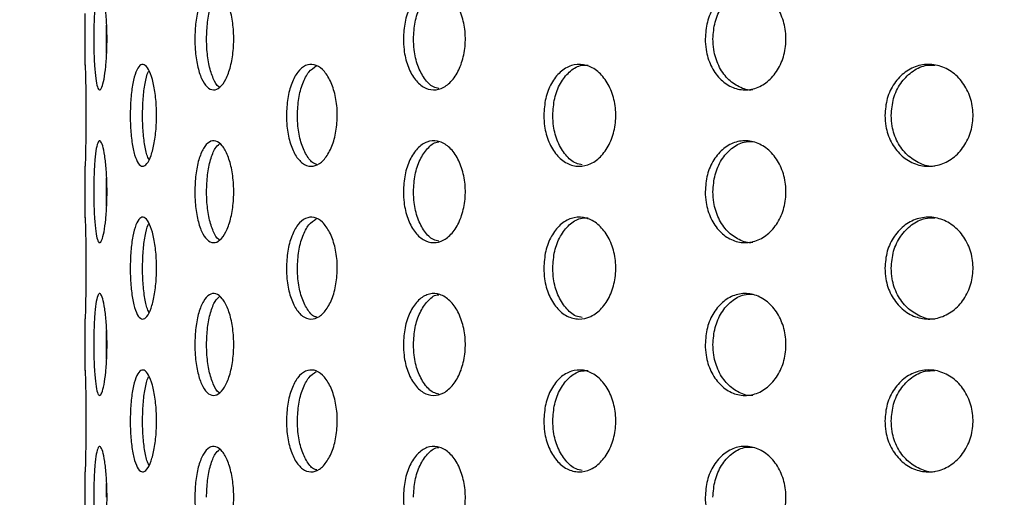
# Model space of a CAD drawing. Header units: millimetres. Extents: x 9412 to 81449, y 6786 to 18619.
# Tile 24 of 41: x 78419 to 78497, y 11910 to 11948. Entities that reach past the tile are written whole.
import ezdxf

# ---------------------------------------------------------------- set-up
doc = ezdxf.new("R2010")
doc.units = ezdxf.units.MM
doc.layers.add('Rysunek', color=7, linetype='Continuous', lineweight=25)
doc.layers.add('S_OPISY_ZB', color=3, linetype='Continuous', lineweight=25)
doc.styles.add('ISOCP', font='simplex.shx', dxfattribs={"width": 0.7})
doc.styles.add('styl3', font='arial.ttf', dxfattribs={"height": 180})
doc.dimstyles.new('ISO-100', dxfattribs={"dimtxt": 180, "dimasz": 130, "dimexe": 1.25, "dimexo": 0.625, "dimgap": 35, "dimtad": 1, "dimtoh": 1, "dimdec": 0, "dimtxsty": 'styl3', "dimcen": 5, "dimclrt": 256, "dimadec": 0, "dimazin": 0, "dimtfac": 1, "dimtdec": 0, "dimtmove": 0, "dimatfit": 3, "dimfxl": 1, "dimarcsym": 0})

# ---------------------------------------------------------------- blocks, each defined once
blk = doc.blocks.new('*D2')
at = {"layer": 'Defpoints', "color": 0}
for p in [(76210.976, 13075.81), (79931.794, 13076.435), (79931.794, 11323.657)]:
    blk.add_point(p, dxfattribs=at)
at = {"layer": 'S_OPISY_ZB', "color": 0, "linetype": 'ByBlock', "lineweight": -2, "ltscale": 200}
for p, q in [((79931.794, 13075.81), (79931.794, 11322.407)), ((76210.976, 13075.185), (76210.976, 11322.407)), ((76340.976, 11323.657), (79801.794, 11323.657))]:
    blk.add_line(p, q, dxfattribs=at)
at = {"layer": 'S_OPISY_ZB', "color": 0}
for points in [[(76340.976, 11345.323), (76340.976, 11301.99), (76210.976, 11323.657)], [(79801.794, 11301.99), (79801.794, 11345.323), (79931.794, 11323.657)]]:
    blk.add_solid(points, dxfattribs=at)
at = {"layer": 'S_OPISY_ZB', "insert": (77821.625, 11408.657), "char_height": 100, "attachment_point": 5, "style": 'ISOCP'}
blk.add_mtext('3720', dxfattribs=at)

msp = doc.modelspace()

# ---------------------------------------------------------------- linework, layer by layer
at = {"layer": 'Rysunek', "ltscale": 200}
for p, q in [((78424.301, 11944.2, -1.415), (78424.301, 11948.258, -1.415)), ((78425.964, 11946.251, -1.415), (78425.983, 11947.342, -1.415)), ((78424.301, 11932.2, -1.415), (78424.301, 11936.258, -1.415)), ((78425.964, 11934.251, -1.415), (78425.983, 11935.342, -1.415)), ((78424.301, 11920.2, -1.415), (78424.301, 11924.258, -1.415)), ((78425.964, 11922.251, -1.415), (78425.983, 11923.342, -1.415)), ((78424.301, 11908.2, -1.415), (78424.301, 11912.258, -1.415)), ((78425.964, 11910.251, -1.415), (78425.983, 11911.342, -1.415))]:
    msp.add_line(p, q, dxfattribs=at)
for points, knots in [([(78424.972, 11946.251, -1.415), (78424.976, 11946.701, -1.415), (78424.985, 11947.6, -1.415), (78425.056, 11948.797, -1.415), (78425.168, 11949.708, -1.415), (78425.318, 11950.228, -1.415), (78425.494, 11950.301, -1.415), (78425.677, 11949.917, -1.415), (78425.843, 11949.12, -1.415), (78425.965, 11947.999, -1.415), (78426.025, 11946.682, -1.415), (78426.011, 11945.316, -1.415), (78425.926, 11944.056, -1.415), (78425.785, 11943.043, -1.415), (78425.61, 11942.391, -1.415), (78425.426, 11942.175, -1.415), (78425.258, 11942.418, -1.415), (78425.121, 11943.093, -1.415), (78425.025, 11944.124, -1.415), (78424.978, 11945.239, -1.415), (78424.974, 11945.969, -1.415), (78424.972, 11946.251, -1.415)], [0, 0, 0, 0, 0.053672, 0.107344, 0.16103, 0.214727, 0.268407, 0.32207, 0.375742, 0.429435, 0.483129, 0.536801, 0.590464, 0.644143, 0.69784, 0.751528, 0.805194, 0.85886, 0.912547, 0.966244, 1, 1, 1, 1]), ([(78432.912, 11946.251, -1.415), (78432.927, 11946.701, -1.415), (78432.959, 11947.6, -1.415), (78433.205, 11948.797, -1.415), (78433.574, 11949.708, -1.415), (78434.045, 11950.228, -1.415), (78434.565, 11950.301, -1.415), (78435.079, 11949.917, -1.415), (78435.523, 11949.12, -1.415), (78435.843, 11947.999, -1.415), (78435.995, 11946.682, -1.415), (78435.96, 11945.316, -1.415), (78435.741, 11944.056, -1.415), (78435.37, 11943.043, -1.415), (78434.892, 11942.391, -1.415), (78434.369, 11942.175, -1.415), (78433.86, 11942.418, -1.415), (78433.422, 11943.093, -1.415), (78433.099, 11944.124, -1.415), (78432.934, 11945.239, -1.415), (78432.918, 11945.969, -1.415), (78432.912, 11946.251, -1.415)], [0, 0, 0, 0, 0.053672, 0.107344, 0.16103, 0.214727, 0.268407, 0.32207, 0.375742, 0.429435, 0.483129, 0.536801, 0.590464, 0.644144, 0.69784, 0.751528, 0.805194, 0.85886, 0.912547, 0.966244, 1, 1, 1, 1]), ([(78433.836, 11946.251, -1.415), (78433.851, 11946.702, -1.415), (78433.882, 11947.603, -1.415), (78434.13, 11948.788, -1.415), (78434.458, 11949.654, -1.415), (78434.733, 11949.906, -1.415), (78434.848, 11950.012, -1.415)], [0, 0, 0, 0, 0.268611, 0.537219, 0.805905, 1, 1, 1, 1]), ([(78449.294, 11946.251, -1.415), (78449.32, 11946.701, -1.415), (78449.372, 11947.6, -1.415), (78449.776, 11948.797, -1.415), (78450.377, 11949.708, -1.415), (78451.137, 11950.228, -1.415), (78451.967, 11950.301, -1.415), (78452.776, 11949.917, -1.415), (78453.469, 11949.12, -1.415), (78453.964, 11947.999, -1.415), (78454.198, 11946.682, -1.415), (78454.144, 11945.316, -1.415), (78453.807, 11944.056, -1.415), (78453.23, 11943.043, -1.415), (78452.483, 11942.391, -1.415), (78451.654, 11942.175, -1.415), (78450.841, 11942.418, -1.415), (78450.13, 11943.093, -1.415), (78449.602, 11944.124, -1.415), (78449.331, 11945.239, -1.415), (78449.305, 11945.969, -1.415), (78449.294, 11946.251, -1.415)], [0, 0, 0, 0, 0.053672, 0.107344, 0.16103, 0.214727, 0.268408, 0.32207, 0.375742, 0.429435, 0.483129, 0.536801, 0.590464, 0.644143, 0.69784, 0.751528, 0.805194, 0.85886, 0.912547, 0.966244, 1, 1, 1, 1]), ([(78450.088, 11946.251, -1.415), (78450.114, 11946.7, -1.415), (78450.165, 11947.599, -1.415), (78450.569, 11948.804, -1.415), (78451.173, 11949.681, -1.415), (78451.712, 11950.146, -1.415), (78452.028, 11950.162, -1.415), (78452.071, 11950.165, -1.415)], [0, 0, 0, 0, 0.240442, 0.48088, 0.721389, 0.961944, 1, 1, 1, 1]), ([(78473.003, 11946.251, -1.415), (78473.037, 11946.701, -1.415), (78473.106, 11947.6, -1.415), (78473.641, 11948.797, -1.415), (78474.433, 11949.708, -1.415), (78475.43, 11950.228, -1.415), (78476.512, 11950.301, -1.415), (78477.562, 11949.917, -1.415), (78478.456, 11949.12, -1.415), (78479.092, 11947.999, -1.415), (78479.394, 11946.682, -1.415), (78479.324, 11945.316, -1.415), (78478.891, 11944.056, -1.415), (78478.148, 11943.043, -1.415), (78477.182, 11942.391, -1.415), (78476.106, 11942.175, -1.415), (78475.042, 11942.418, -1.415), (78474.108, 11943.093, -1.415), (78473.411, 11944.124, -1.415), (78473.052, 11945.239, -1.415), (78473.017, 11945.969, -1.415), (78473.003, 11946.251, -1.415)], [0, 0, 0, 0, 0.053672, 0.107344, 0.16103, 0.214727, 0.268407, 0.32207, 0.375742, 0.429435, 0.483129, 0.536801, 0.590464, 0.644143, 0.69784, 0.751527, 0.805194, 0.85886, 0.912547, 0.966244, 1, 1, 1, 1]), ([(78473.612, 11946.251, -1.415), (78473.646, 11946.701, -1.415), (78473.715, 11947.6, -1.415), (78474.25, 11948.8, -1.415), (78475.042, 11949.696, -1.415), (78475.924, 11950.204, -1.415), (78476.516, 11950.201, -1.415), (78476.752, 11950.2, -1.415)], [0, 0, 0, 0, 0.214677, 0.429352, 0.644089, 0.858867, 1, 1, 1, 1]), ([(78425.985, 11945.12, -1.415), (78425.98, 11945.216, -1.415), (78425.964, 11945.571, -1.415), (78425.964, 11945.965, -1.415), (78425.964, 11946.251, -1.415)], [0, 0, 0, 0, 0.27112, 1, 1, 1, 1]), ([(78434.867, 11942.456, -1.415), (78434.843, 11942.466, -1.415), (78434.652, 11942.548, -1.415), (78434.349, 11943.12, -1.415), (78434.022, 11944.117, -1.415), (78433.859, 11945.24, -1.415), (78433.842, 11945.97, -1.415), (78433.836, 11946.251, -1.415)], [0, 0, 0, 0, 0.037549, 0.302685, 0.567928, 0.833217, 1, 1, 1, 1]), ([(78452.073, 11942.364, -1.415), (78451.93, 11942.395, -1.415), (78451.517, 11942.483, -1.415), (78450.925, 11943.107, -1.415), (78450.396, 11944.12, -1.415), (78450.125, 11945.24, -1.415), (78450.098, 11945.97, -1.415), (78450.088, 11946.251, -1.415)], [0, 0, 0, 0, 0.126899, 0.367421, 0.608039, 0.848701, 1, 1, 1, 1]), ([(78476.748, 11942.258, -1.415), (78476.737, 11942.256, -1.415), (78476.375, 11942.181, -1.415), (78475.649, 11942.451, -1.415), (78474.718, 11943.084, -1.415), (78474.02, 11944.126, -1.415), (78473.662, 11945.239, -1.415), (78473.626, 11945.969, -1.415), (78473.612, 11946.251, -1.415)], [0, 0, 0, 0, 0.006338, 0.22095, 0.435563, 0.650262, 0.864999, 1, 1, 1, 1]), ([(78427.838, 11940.251, -1.415), (78427.849, 11940.701, -1.415), (78427.869, 11941.6, -1.415), (78428.029, 11942.797, -1.415), (78428.271, 11943.708, -1.415), (78428.584, 11944.228, -1.415), (78428.936, 11944.301, -1.415), (78429.287, 11943.917, -1.415), (78429.595, 11943.12, -1.415), (78429.818, 11941.999, -1.415), (78429.925, 11940.682, -1.415), (78429.9, 11939.316, -1.415), (78429.747, 11938.056, -1.415), (78429.488, 11937.043, -1.415), (78429.159, 11936.391, -1.415), (78428.803, 11936.175, -1.415), (78428.461, 11936.418, -1.415), (78428.171, 11937.093, -1.415), (78427.96, 11938.124, -1.415), (78427.853, 11939.239, -1.415), (78427.843, 11939.969, -1.415), (78427.838, 11940.251, -1.415)], [0, 0, 0, 0, 0.053672, 0.107344, 0.16103, 0.214727, 0.268407, 0.32207, 0.375742, 0.429435, 0.483129, 0.536801, 0.590464, 0.644143, 0.69784, 0.751528, 0.805194, 0.85886, 0.912547, 0.966244, 1, 1, 1, 1]), ([(78440.105, 11940.251, -1.415), (78440.125, 11940.701, -1.415), (78440.167, 11941.6, -1.415), (78440.495, 11942.797, -1.415), (78440.984, 11943.708, -1.415), (78441.605, 11944.228, -1.415), (78442.286, 11944.301, -1.415), (78442.953, 11943.917, -1.415), (78443.527, 11943.12, -1.415), (78443.938, 11941.999, -1.415), (78444.133, 11940.682, -1.415), (78444.087, 11939.316, -1.415), (78443.808, 11938.056, -1.415), (78443.329, 11937.043, -1.415), (78442.711, 11936.391, -1.415), (78442.03, 11936.175, -1.415), (78441.363, 11936.418, -1.415), (78440.783, 11937.093, -1.415), (78440.354, 11938.124, -1.415), (78440.135, 11939.239, -1.415), (78440.113, 11939.969, -1.415), (78440.105, 11940.251, -1.415)], [0, 0, 0, 0, 0.053672, 0.107344, 0.16103, 0.214727, 0.268408, 0.32207, 0.375742, 0.429435, 0.483129, 0.536801, 0.590464, 0.644144, 0.69784, 0.751528, 0.805194, 0.85886, 0.912547, 0.966244, 1, 1, 1, 1]), ([(78460.323, 11940.251, -1.415), (78460.354, 11940.701, -1.415), (78460.414, 11941.6, -1.415), (78460.888, 11942.797, -1.415), (78461.591, 11943.708, -1.415), (78462.476, 11944.228, -1.415), (78463.441, 11944.301, -1.415), (78464.378, 11943.917, -1.415), (78465.179, 11943.12, -1.415), (78465.749, 11941.999, -1.415), (78466.019, 11940.682, -1.415), (78465.957, 11939.316, -1.415), (78465.569, 11938.056, -1.415), (78464.903, 11937.043, -1.415), (78464.039, 11936.391, -1.415), (78463.078, 11936.175, -1.415), (78462.132, 11936.418, -1.415), (78461.302, 11937.093, -1.415), (78460.685, 11938.124, -1.415), (78460.367, 11939.239, -1.415), (78460.335, 11939.969, -1.415), (78460.323, 11940.251, -1.415)], [0, 0, 0, 0, 0.053672, 0.107344, 0.16103, 0.214727, 0.268407, 0.32207, 0.375742, 0.429435, 0.483129, 0.536801, 0.590464, 0.644144, 0.69784, 0.751528, 0.805194, 0.85886, 0.912547, 0.966244, 1, 1, 1, 1]), ([(78487.117, 11940.251, -1.415), (78487.154, 11940.701, -1.415), (78487.229, 11941.6, -1.415), (78487.817, 11942.797, -1.415), (78488.685, 11943.708, -1.415), (78489.776, 11944.228, -1.415), (78490.958, 11944.301, -1.415), (78492.101, 11943.917, -1.415), (78493.075, 11943.12, -1.415), (78493.765, 11941.999, -1.415), (78494.092, 11940.682, -1.415), (78494.016, 11939.316, -1.415), (78493.547, 11938.056, -1.415), (78492.739, 11937.043, -1.415), (78491.688, 11936.391, -1.415), (78490.514, 11936.175, -1.415), (78489.352, 11936.418, -1.415), (78488.329, 11937.093, -1.415), (78487.565, 11938.124, -1.415), (78487.171, 11939.239, -1.415), (78487.132, 11939.969, -1.415), (78487.117, 11940.251, -1.415)], [0, 0, 0, 0, 0.053672, 0.107344, 0.16103, 0.214727, 0.268408, 0.32207, 0.375742, 0.429435, 0.483129, 0.536801, 0.590464, 0.644143, 0.69784, 0.751527, 0.805194, 0.85886, 0.912547, 0.966244, 1, 1, 1, 1]), ([(78424.302, 11944.2, -1.415), (78424.302, 11944.214, -1.415), (78424.3, 11944.269, -1.415), (78424.311, 11943.897, -1.415), (78424.331, 11943.125, -1.415), (78424.351, 11941.998, -1.415), (78424.363, 11940.682, -1.415), (78424.36, 11939.316, -1.415), (78424.344, 11938.054, -1.415), (78424.323, 11937.048, -1.415), (78424.304, 11936.376, -1.415), (78424.302, 11936.297, -1.415), (78424.301, 11936.258, -1.415)], [0, 0, 0, 0, 0.037008, 0.144335, 0.251679, 0.359067, 0.466455, 0.5738, 0.681127, 0.788487, 0.895881, 1, 1, 1, 1]), ([(78428.805, 11940.251, -1.415), (78428.815, 11940.703, -1.415), (78428.834, 11941.606, -1.415), (78428.998, 11942.776, -1.415), (78429.166, 11943.525, -1.415), (78429.293, 11943.719, -1.415), (78429.316, 11943.754, -1.415)], [0, 0, 0, 0, 0.310751, 0.621499, 0.932337, 1, 1, 1, 1]), ([(78440.971, 11940.251, -1.415), (78440.992, 11940.701, -1.415), (78441.033, 11941.602, -1.415), (78441.362, 11942.791, -1.415), (78441.839, 11943.714, -1.415), (78442.251, 11943.993, -1.415), (78442.451, 11944.128, -1.415)], [0, 0, 0, 0, 0.253098, 0.506192, 0.75936, 1, 1, 1, 1]), ([(78461.031, 11940.251, -1.415), (78461.061, 11940.701, -1.415), (78461.122, 11941.6, -1.415), (78461.595, 11942.8, -1.415), (78462.298, 11943.696, -1.415), (78463.081, 11944.204, -1.415), (78463.609, 11944.201, -1.415), (78463.819, 11944.2, -1.415)], [0, 0, 0, 0, 0.214678, 0.429352, 0.644089, 0.858868, 1, 1, 1, 1]), ([(78487.617, 11940.251, -1.415), (78487.655, 11940.701, -1.415), (78487.73, 11941.6, -1.415), (78488.317, 11942.8, -1.415), (78489.186, 11943.696, -1.415), (78490.15, 11944.204, -1.415), (78490.797, 11944.201, -1.415), (78491.054, 11944.2, -1.415)], [0, 0, 0, 0, 0.214677, 0.429352, 0.644089, 0.858868, 1, 1, 1, 1]), ([(78429.312, 11936.777, -1.415), (78429.256, 11936.891, -1.415), (78429.101, 11937.207, -1.415), (78428.928, 11938.135, -1.415), (78428.819, 11939.237, -1.415), (78428.809, 11939.969, -1.415), (78428.805, 11940.251, -1.415)], [0, 0, 0, 0, 0.177287, 0.490228, 0.803224, 1, 1, 1, 1]), ([(78442.495, 11936.398, -1.415), (78442.41, 11936.422, -1.415), (78442.104, 11936.508, -1.415), (78441.652, 11937.111, -1.415), (78441.22, 11938.119, -1.415), (78441.001, 11939.24, -1.415), (78440.979, 11939.97, -1.415), (78440.971, 11940.251, -1.415)], [0, 0, 0, 0, 0.095703, 0.344819, 0.594034, 0.843294, 1, 1, 1, 1]), ([(78463.349, 11936.364, -1.415), (78463.183, 11936.395, -1.415), (78462.702, 11936.483, -1.415), (78462.011, 11937.107, -1.415), (78461.391, 11938.12, -1.415), (78461.074, 11939.24, -1.415), (78461.043, 11939.97, -1.415), (78461.031, 11940.251, -1.415)], [0, 0, 0, 0, 0.126904, 0.367424, 0.608042, 0.848701, 1, 1, 1, 1]), ([(78491.05, 11936.258, -1.415), (78491.038, 11936.256, -1.415), (78490.643, 11936.181, -1.415), (78489.849, 11936.451, -1.415), (78488.83, 11937.084, -1.415), (78488.065, 11938.126, -1.415), (78487.671, 11939.239, -1.415), (78487.632, 11939.969, -1.415), (78487.617, 11940.251, -1.415)], [0, 0, 0, 0, 0.006337, 0.22095, 0.435563, 0.650261, 0.864998, 1, 1, 1, 1]), ([(78424.972, 11934.251, -1.415), (78424.976, 11934.701, -1.415), (78424.985, 11935.6, -1.415), (78425.056, 11936.797, -1.415), (78425.168, 11937.708, -1.415), (78425.318, 11938.228, -1.415), (78425.494, 11938.301, -1.415), (78425.677, 11937.917, -1.415), (78425.843, 11937.12, -1.415), (78425.965, 11935.999, -1.415), (78426.025, 11934.682, -1.415), (78426.011, 11933.316, -1.415), (78425.926, 11932.056, -1.415), (78425.785, 11931.043, -1.415), (78425.61, 11930.391, -1.415), (78425.426, 11930.175, -1.415), (78425.258, 11930.418, -1.415), (78425.121, 11931.093, -1.415), (78425.025, 11932.124, -1.415), (78424.978, 11933.239, -1.415), (78424.974, 11933.969, -1.415), (78424.972, 11934.251, -1.415)], [0, 0, 0, 0, 0.053672, 0.107343, 0.16103, 0.214727, 0.268407, 0.32207, 0.375742, 0.429435, 0.483129, 0.536801, 0.590464, 0.644143, 0.69784, 0.751527, 0.805194, 0.85886, 0.912547, 0.966244, 1, 1, 1, 1]), ([(78432.912, 11934.251, -1.415), (78432.927, 11934.701, -1.415), (78432.959, 11935.6, -1.415), (78433.205, 11936.797, -1.415), (78433.574, 11937.708, -1.415), (78434.045, 11938.228, -1.415), (78434.565, 11938.301, -1.415), (78435.079, 11937.917, -1.415), (78435.523, 11937.12, -1.415), (78435.843, 11935.999, -1.415), (78435.995, 11934.682, -1.415), (78435.96, 11933.316, -1.415), (78435.741, 11932.056, -1.415), (78435.37, 11931.043, -1.415), (78434.892, 11930.391, -1.415), (78434.369, 11930.175, -1.415), (78433.86, 11930.418, -1.415), (78433.422, 11931.093, -1.415), (78433.099, 11932.124, -1.415), (78432.934, 11933.239, -1.415), (78432.918, 11933.969, -1.415), (78432.912, 11934.251, -1.415)], [0, 0, 0, 0, 0.053672, 0.107343, 0.16103, 0.214727, 0.268407, 0.32207, 0.375742, 0.429435, 0.483129, 0.536801, 0.590464, 0.644144, 0.69784, 0.751528, 0.805194, 0.85886, 0.912547, 0.966244, 1, 1, 1, 1]), ([(78449.294, 11934.251, -1.415), (78449.32, 11934.701, -1.415), (78449.372, 11935.6, -1.415), (78449.776, 11936.797, -1.415), (78450.377, 11937.708, -1.415), (78451.137, 11938.228, -1.415), (78451.967, 11938.301, -1.415), (78452.776, 11937.917, -1.415), (78453.469, 11937.12, -1.415), (78453.964, 11935.999, -1.415), (78454.198, 11934.682, -1.415), (78454.144, 11933.316, -1.415), (78453.807, 11932.056, -1.415), (78453.23, 11931.043, -1.415), (78452.483, 11930.391, -1.415), (78451.654, 11930.175, -1.415), (78450.841, 11930.418, -1.415), (78450.13, 11931.093, -1.415), (78449.602, 11932.124, -1.415), (78449.331, 11933.239, -1.415), (78449.305, 11933.969, -1.415), (78449.294, 11934.251, -1.415)], [0, 0, 0, 0, 0.053672, 0.107344, 0.16103, 0.214727, 0.268407, 0.32207, 0.375742, 0.429435, 0.483129, 0.536801, 0.590464, 0.644144, 0.69784, 0.751527, 0.805194, 0.85886, 0.912547, 0.966244, 1, 1, 1, 1]), ([(78450.088, 11934.251, -1.415), (78450.114, 11934.7, -1.415), (78450.165, 11935.599, -1.415), (78450.569, 11936.804, -1.415), (78451.173, 11937.681, -1.415), (78451.712, 11938.146, -1.415), (78452.028, 11938.162, -1.415), (78452.071, 11938.165, -1.415)], [0, 0, 0, 0, 0.240441, 0.48088, 0.721389, 0.961944, 1, 1, 1, 1]), ([(78473.003, 11934.251, -1.415), (78473.037, 11934.701, -1.415), (78473.106, 11935.6, -1.415), (78473.641, 11936.797, -1.415), (78474.433, 11937.708, -1.415), (78475.43, 11938.228, -1.415), (78476.512, 11938.301, -1.415), (78477.562, 11937.917, -1.415), (78478.456, 11937.12, -1.415), (78479.092, 11935.999, -1.415), (78479.394, 11934.682, -1.415), (78479.324, 11933.316, -1.415), (78478.891, 11932.056, -1.415), (78478.148, 11931.043, -1.415), (78477.182, 11930.391, -1.415), (78476.106, 11930.175, -1.415), (78475.042, 11930.418, -1.415), (78474.108, 11931.093, -1.415), (78473.411, 11932.124, -1.415), (78473.052, 11933.239, -1.415), (78473.017, 11933.969, -1.415), (78473.003, 11934.251, -1.415)], [0, 0, 0, 0, 0.053672, 0.107343, 0.16103, 0.214727, 0.268407, 0.32207, 0.375742, 0.429435, 0.483129, 0.536801, 0.590464, 0.644143, 0.69784, 0.751527, 0.805194, 0.85886, 0.912547, 0.966244, 1, 1, 1, 1]), ([(78473.612, 11934.251, -1.415), (78473.646, 11934.701, -1.415), (78473.715, 11935.6, -1.415), (78474.25, 11936.8, -1.415), (78475.042, 11937.696, -1.415), (78475.924, 11938.204, -1.415), (78476.516, 11938.201, -1.415), (78476.752, 11938.2, -1.415)], [0, 0, 0, 0, 0.214677, 0.429352, 0.644089, 0.858867, 1, 1, 1, 1]), ([(78433.836, 11934.251, -1.415), (78433.851, 11934.702, -1.415), (78433.882, 11935.603, -1.415), (78434.13, 11936.788, -1.415), (78434.458, 11937.654, -1.415), (78434.733, 11937.906, -1.415), (78434.848, 11938.012, -1.415)], [0, 0, 0, 0, 0.268611, 0.537219, 0.805905, 1, 1, 1, 1]), ([(78425.985, 11933.12, -1.415), (78425.98, 11933.216, -1.415), (78425.964, 11933.571, -1.415), (78425.964, 11933.965, -1.415), (78425.964, 11934.251, -1.415)], [0, 0, 0, 0, 0.271117, 1, 1, 1, 1]), ([(78434.867, 11930.456, -1.415), (78434.843, 11930.466, -1.415), (78434.652, 11930.548, -1.415), (78434.349, 11931.12, -1.415), (78434.022, 11932.117, -1.415), (78433.859, 11933.24, -1.415), (78433.842, 11933.97, -1.415), (78433.836, 11934.251, -1.415)], [0, 0, 0, 0, 0.03755, 0.302685, 0.567928, 0.833216, 1, 1, 1, 1]), ([(78452.073, 11930.364, -1.415), (78451.93, 11930.395, -1.415), (78451.517, 11930.483, -1.415), (78450.925, 11931.107, -1.415), (78450.396, 11932.12, -1.415), (78450.125, 11933.24, -1.415), (78450.098, 11933.97, -1.415), (78450.088, 11934.251, -1.415)], [0, 0, 0, 0, 0.1269, 0.367421, 0.608039, 0.8487, 1, 1, 1, 1]), ([(78476.748, 11930.258, -1.415), (78476.737, 11930.256, -1.415), (78476.375, 11930.181, -1.415), (78475.649, 11930.451, -1.415), (78474.718, 11931.084, -1.415), (78474.02, 11932.126, -1.415), (78473.662, 11933.239, -1.415), (78473.626, 11933.969, -1.415), (78473.612, 11934.251, -1.415)], [0, 0, 0, 0, 0.006338, 0.22095, 0.435563, 0.650262, 0.864998, 1, 1, 1, 1]), ([(78424.302, 11932.2, -1.415), (78424.302, 11932.214, -1.415), (78424.3, 11932.269, -1.415), (78424.311, 11931.897, -1.415), (78424.331, 11931.125, -1.415), (78424.351, 11929.998, -1.415), (78424.363, 11928.682, -1.415), (78424.36, 11927.316, -1.415), (78424.344, 11926.054, -1.415), (78424.323, 11925.048, -1.415), (78424.304, 11924.376, -1.415), (78424.302, 11924.297, -1.415), (78424.301, 11924.258, -1.415)], [0, 0, 0, 0, 0.037008, 0.144335, 0.251679, 0.359067, 0.466455, 0.5738, 0.681126, 0.788487, 0.895881, 1, 1, 1, 1]), ([(78427.838, 11928.251, -1.415), (78427.849, 11928.701, -1.415), (78427.869, 11929.6, -1.415), (78428.029, 11930.797, -1.415), (78428.271, 11931.708, -1.415), (78428.584, 11932.228, -1.415), (78428.936, 11932.301, -1.415), (78429.287, 11931.917, -1.415), (78429.595, 11931.12, -1.415), (78429.818, 11929.999, -1.415), (78429.925, 11928.682, -1.415), (78429.9, 11927.316, -1.415), (78429.747, 11926.056, -1.415), (78429.488, 11925.043, -1.415), (78429.159, 11924.391, -1.415), (78428.803, 11924.175, -1.415), (78428.461, 11924.418, -1.415), (78428.171, 11925.093, -1.415), (78427.96, 11926.124, -1.415), (78427.853, 11927.239, -1.415), (78427.843, 11927.969, -1.415), (78427.838, 11928.251, -1.415)], [0, 0, 0, 0, 0.053672, 0.107344, 0.16103, 0.214727, 0.268407, 0.32207, 0.375742, 0.429435, 0.483129, 0.536801, 0.590464, 0.644143, 0.69784, 0.751528, 0.805194, 0.85886, 0.912547, 0.966244, 1, 1, 1, 1]), ([(78440.105, 11928.251, -1.415), (78440.125, 11928.701, -1.415), (78440.167, 11929.6, -1.415), (78440.495, 11930.797, -1.415), (78440.984, 11931.708, -1.415), (78441.605, 11932.228, -1.415), (78442.286, 11932.301, -1.415), (78442.953, 11931.917, -1.415), (78443.527, 11931.12, -1.415), (78443.938, 11929.999, -1.415), (78444.133, 11928.682, -1.415), (78444.087, 11927.316, -1.415), (78443.808, 11926.056, -1.415), (78443.329, 11925.043, -1.415), (78442.711, 11924.391, -1.415), (78442.03, 11924.175, -1.415), (78441.363, 11924.418, -1.415), (78440.783, 11925.093, -1.415), (78440.354, 11926.124, -1.415), (78440.135, 11927.239, -1.415), (78440.113, 11927.969, -1.415), (78440.105, 11928.251, -1.415)], [0, 0, 0, 0, 0.053672, 0.107344, 0.16103, 0.214727, 0.268408, 0.32207, 0.375742, 0.429435, 0.483129, 0.536801, 0.590464, 0.644144, 0.69784, 0.751527, 0.805193, 0.85886, 0.912547, 0.966244, 1, 1, 1, 1]), ([(78440.971, 11928.251, -1.415), (78440.992, 11928.701, -1.415), (78441.033, 11929.602, -1.415), (78441.362, 11930.791, -1.415), (78441.839, 11931.714, -1.415), (78442.251, 11931.993, -1.415), (78442.451, 11932.128, -1.415)], [0, 0, 0, 0, 0.253097, 0.506192, 0.75936, 1, 1, 1, 1]), ([(78460.323, 11928.251, -1.415), (78460.354, 11928.701, -1.415), (78460.414, 11929.6, -1.415), (78460.888, 11930.797, -1.415), (78461.591, 11931.708, -1.415), (78462.476, 11932.228, -1.415), (78463.441, 11932.301, -1.415), (78464.378, 11931.917, -1.415), (78465.179, 11931.12, -1.415), (78465.749, 11929.999, -1.415), (78466.019, 11928.682, -1.415), (78465.957, 11927.316, -1.415), (78465.569, 11926.056, -1.415), (78464.903, 11925.043, -1.415), (78464.039, 11924.391, -1.415), (78463.078, 11924.175, -1.415), (78462.132, 11924.418, -1.415), (78461.302, 11925.093, -1.415), (78460.685, 11926.124, -1.415), (78460.367, 11927.239, -1.415), (78460.335, 11927.969, -1.415), (78460.323, 11928.251, -1.415)], [0, 0, 0, 0, 0.053672, 0.107344, 0.16103, 0.214727, 0.268407, 0.32207, 0.375742, 0.429435, 0.483129, 0.536801, 0.590464, 0.644144, 0.69784, 0.751527, 0.805194, 0.85886, 0.912547, 0.966244, 1, 1, 1, 1]), ([(78461.031, 11928.251, -1.415), (78461.061, 11928.701, -1.415), (78461.122, 11929.6, -1.415), (78461.595, 11930.8, -1.415), (78462.298, 11931.696, -1.415), (78463.081, 11932.204, -1.415), (78463.609, 11932.201, -1.415), (78463.819, 11932.2, -1.415)], [0, 0, 0, 0, 0.214677, 0.429352, 0.644089, 0.858867, 1, 1, 1, 1]), ([(78487.117, 11928.251, -1.415), (78487.154, 11928.701, -1.415), (78487.229, 11929.6, -1.415), (78487.817, 11930.797, -1.415), (78488.685, 11931.708, -1.415), (78489.776, 11932.228, -1.415), (78490.958, 11932.301, -1.415), (78492.101, 11931.917, -1.415), (78493.075, 11931.12, -1.415), (78493.765, 11929.999, -1.415), (78494.092, 11928.682, -1.415), (78494.016, 11927.316, -1.415), (78493.547, 11926.056, -1.415), (78492.739, 11925.043, -1.415), (78491.688, 11924.391, -1.415), (78490.514, 11924.175, -1.415), (78489.352, 11924.418, -1.415), (78488.329, 11925.093, -1.415), (78487.565, 11926.124, -1.415), (78487.171, 11927.239, -1.415), (78487.132, 11927.969, -1.415), (78487.117, 11928.251, -1.415)], [0, 0, 0, 0, 0.053672, 0.107344, 0.16103, 0.214727, 0.268407, 0.32207, 0.375742, 0.429435, 0.483129, 0.536801, 0.590464, 0.644143, 0.69784, 0.751527, 0.805193, 0.85886, 0.912547, 0.966244, 1, 1, 1, 1]), ([(78487.617, 11928.251, -1.415), (78487.655, 11928.701, -1.415), (78487.73, 11929.6, -1.415), (78488.317, 11930.8, -1.415), (78489.186, 11931.696, -1.415), (78490.15, 11932.204, -1.415), (78490.797, 11932.201, -1.415), (78491.054, 11932.2, -1.415)], [0, 0, 0, 0, 0.214677, 0.429352, 0.64409, 0.858868, 1, 1, 1, 1]), ([(78428.805, 11928.251, -1.415), (78428.815, 11928.703, -1.415), (78428.834, 11929.606, -1.415), (78428.998, 11930.776, -1.415), (78429.166, 11931.525, -1.415), (78429.293, 11931.719, -1.415), (78429.316, 11931.754, -1.415)], [0, 0, 0, 0, 0.310751, 0.621499, 0.932338, 1, 1, 1, 1]), ([(78429.312, 11924.777, -1.415), (78429.256, 11924.891, -1.415), (78429.101, 11925.207, -1.415), (78428.928, 11926.135, -1.415), (78428.819, 11927.237, -1.415), (78428.809, 11927.969, -1.415), (78428.805, 11928.251, -1.415)], [0, 0, 0, 0, 0.177287, 0.490228, 0.803225, 1, 1, 1, 1]), ([(78442.495, 11924.398, -1.415), (78442.41, 11924.422, -1.415), (78442.104, 11924.508, -1.415), (78441.652, 11925.111, -1.415), (78441.22, 11926.119, -1.415), (78441.001, 11927.24, -1.415), (78440.979, 11927.97, -1.415), (78440.971, 11928.251, -1.415)], [0, 0, 0, 0, 0.095703, 0.344819, 0.594034, 0.843294, 1, 1, 1, 1]), ([(78463.349, 11924.364, -1.415), (78463.183, 11924.395, -1.415), (78462.702, 11924.483, -1.415), (78462.011, 11925.107, -1.415), (78461.391, 11926.12, -1.415), (78461.074, 11927.24, -1.415), (78461.043, 11927.97, -1.415), (78461.031, 11928.251, -1.415)], [0, 0, 0, 0, 0.126904, 0.367424, 0.608041, 0.848701, 1, 1, 1, 1]), ([(78491.05, 11924.258, -1.415), (78491.038, 11924.256, -1.415), (78490.643, 11924.181, -1.415), (78489.849, 11924.451, -1.415), (78488.83, 11925.084, -1.415), (78488.065, 11926.126, -1.415), (78487.671, 11927.239, -1.415), (78487.632, 11927.969, -1.415), (78487.617, 11928.251, -1.415)], [0, 0, 0, 0, 0.006337, 0.22095, 0.435563, 0.650261, 0.864999, 1, 1, 1, 1]), ([(78424.972, 11922.251, -1.415), (78424.976, 11922.701, -1.415), (78424.985, 11923.6, -1.415), (78425.056, 11924.797, -1.415), (78425.168, 11925.708, -1.415), (78425.318, 11926.228, -1.415), (78425.494, 11926.301, -1.415), (78425.677, 11925.917, -1.415), (78425.843, 11925.12, -1.415), (78425.965, 11923.999, -1.415), (78426.025, 11922.682, -1.415), (78426.011, 11921.316, -1.415), (78425.926, 11920.056, -1.415), (78425.785, 11919.043, -1.415), (78425.61, 11918.391, -1.415), (78425.426, 11918.175, -1.415), (78425.258, 11918.418, -1.415), (78425.121, 11919.093, -1.415), (78425.025, 11920.124, -1.415), (78424.978, 11921.239, -1.415), (78424.974, 11921.969, -1.415), (78424.972, 11922.251, -1.415)], [0, 0, 0, 0, 0.053672, 0.107343, 0.16103, 0.214727, 0.268407, 0.32207, 0.375742, 0.429435, 0.483129, 0.536801, 0.590464, 0.644143, 0.69784, 0.751527, 0.805193, 0.85886, 0.912547, 0.966244, 1, 1, 1, 1]), ([(78432.912, 11922.251, -1.415), (78432.927, 11922.701, -1.415), (78432.959, 11923.6, -1.415), (78433.205, 11924.797, -1.415), (78433.574, 11925.708, -1.415), (78434.045, 11926.228, -1.415), (78434.565, 11926.301, -1.415), (78435.079, 11925.917, -1.415), (78435.523, 11925.12, -1.415), (78435.843, 11923.999, -1.415), (78435.995, 11922.682, -1.415), (78435.96, 11921.316, -1.415), (78435.741, 11920.056, -1.415), (78435.37, 11919.043, -1.415), (78434.892, 11918.391, -1.415), (78434.369, 11918.175, -1.415), (78433.86, 11918.418, -1.415), (78433.422, 11919.093, -1.415), (78433.099, 11920.124, -1.415), (78432.934, 11921.239, -1.415), (78432.918, 11921.969, -1.415), (78432.912, 11922.251, -1.415)], [0, 0, 0, 0, 0.053672, 0.107343, 0.16103, 0.214727, 0.268407, 0.32207, 0.375742, 0.429435, 0.483129, 0.536801, 0.590464, 0.644143, 0.69784, 0.751528, 0.805193, 0.85886, 0.912547, 0.966244, 1, 1, 1, 1]), ([(78433.836, 11922.251, -1.415), (78433.851, 11922.702, -1.415), (78433.882, 11923.603, -1.415), (78434.13, 11924.788, -1.415), (78434.458, 11925.654, -1.415), (78434.733, 11925.906, -1.415), (78434.848, 11926.012, -1.415)], [0, 0, 0, 0, 0.26861, 0.537219, 0.805905, 1, 1, 1, 1]), ([(78449.294, 11922.251, -1.415), (78449.32, 11922.701, -1.415), (78449.372, 11923.6, -1.415), (78449.776, 11924.797, -1.415), (78450.377, 11925.708, -1.415), (78451.137, 11926.228, -1.415), (78451.967, 11926.301, -1.415), (78452.776, 11925.917, -1.415), (78453.469, 11925.12, -1.415), (78453.964, 11923.999, -1.415), (78454.198, 11922.682, -1.415), (78454.144, 11921.316, -1.415), (78453.807, 11920.056, -1.415), (78453.23, 11919.043, -1.415), (78452.483, 11918.391, -1.415), (78451.654, 11918.175, -1.415), (78450.841, 11918.418, -1.415), (78450.13, 11919.093, -1.415), (78449.602, 11920.124, -1.415), (78449.331, 11921.239, -1.415), (78449.305, 11921.969, -1.415), (78449.294, 11922.251, -1.415)], [0, 0, 0, 0, 0.053672, 0.107344, 0.16103, 0.214727, 0.268407, 0.32207, 0.375742, 0.429435, 0.483129, 0.536801, 0.590464, 0.644143, 0.69784, 0.751527, 0.805193, 0.85886, 0.912547, 0.966244, 1, 1, 1, 1]), ([(78450.088, 11922.251, -1.415), (78450.114, 11922.7, -1.415), (78450.165, 11923.599, -1.415), (78450.569, 11924.804, -1.415), (78451.173, 11925.681, -1.415), (78451.712, 11926.146, -1.415), (78452.028, 11926.162, -1.415), (78452.071, 11926.165, -1.415)], [0, 0, 0, 0, 0.240441, 0.480881, 0.721389, 0.961944, 1, 1, 1, 1]), ([(78473.003, 11922.251, -1.415), (78473.037, 11922.701, -1.415), (78473.106, 11923.6, -1.415), (78473.641, 11924.797, -1.415), (78474.433, 11925.708, -1.415), (78475.43, 11926.228, -1.415), (78476.512, 11926.301, -1.415), (78477.562, 11925.917, -1.415), (78478.456, 11925.12, -1.415), (78479.092, 11923.999, -1.415), (78479.394, 11922.682, -1.415), (78479.324, 11921.316, -1.415), (78478.891, 11920.056, -1.415), (78478.148, 11919.043, -1.415), (78477.182, 11918.391, -1.415), (78476.106, 11918.175, -1.415), (78475.042, 11918.418, -1.415), (78474.108, 11919.093, -1.415), (78473.411, 11920.124, -1.415), (78473.052, 11921.239, -1.415), (78473.017, 11921.969, -1.415), (78473.003, 11922.251, -1.415)], [0, 0, 0, 0, 0.053672, 0.107343, 0.16103, 0.214727, 0.268407, 0.32207, 0.375742, 0.429435, 0.483129, 0.536801, 0.590464, 0.644143, 0.69784, 0.751527, 0.805194, 0.85886, 0.912547, 0.966244, 1, 1, 1, 1]), ([(78473.612, 11922.251, -1.415), (78473.646, 11922.701, -1.415), (78473.715, 11923.6, -1.415), (78474.25, 11924.8, -1.415), (78475.042, 11925.696, -1.415), (78475.924, 11926.204, -1.415), (78476.516, 11926.201, -1.415), (78476.752, 11926.2, -1.415)], [0, 0, 0, 0, 0.214676, 0.429352, 0.644089, 0.858867, 1, 1, 1, 1]), ([(78425.985, 11921.12, -1.415), (78425.98, 11921.216, -1.415), (78425.964, 11921.571, -1.415), (78425.964, 11921.965, -1.415), (78425.964, 11922.251, -1.415)], [0, 0, 0, 0, 0.271116, 1, 1, 1, 1]), ([(78434.867, 11918.456, -1.415), (78434.843, 11918.466, -1.415), (78434.652, 11918.548, -1.415), (78434.349, 11919.12, -1.415), (78434.022, 11920.117, -1.415), (78433.859, 11921.24, -1.415), (78433.842, 11921.97, -1.415), (78433.836, 11922.251, -1.415)], [0, 0, 0, 0, 0.03755, 0.302685, 0.567927, 0.833216, 1, 1, 1, 1]), ([(78452.073, 11918.364, -1.415), (78451.93, 11918.395, -1.415), (78451.517, 11918.483, -1.415), (78450.925, 11919.107, -1.415), (78450.396, 11920.12, -1.415), (78450.125, 11921.24, -1.415), (78450.098, 11921.97, -1.415), (78450.088, 11922.251, -1.415)], [0, 0, 0, 0, 0.1269, 0.367421, 0.608039, 0.848699, 1, 1, 1, 1]), ([(78476.748, 11918.258, -1.415), (78476.737, 11918.256, -1.415), (78476.375, 11918.181, -1.415), (78475.649, 11918.451, -1.415), (78474.718, 11919.084, -1.415), (78474.02, 11920.126, -1.415), (78473.662, 11921.239, -1.415), (78473.626, 11921.969, -1.415), (78473.612, 11922.251, -1.415)], [0, 0, 0, 0, 0.006338, 0.22095, 0.435563, 0.650261, 0.864997, 1, 1, 1, 1]), ([(78427.838, 11916.251, -1.415), (78427.849, 11916.701, -1.415), (78427.869, 11917.6, -1.415), (78428.029, 11918.797, -1.415), (78428.271, 11919.708, -1.415), (78428.584, 11920.228, -1.415), (78428.936, 11920.301, -1.415), (78429.287, 11919.917, -1.415), (78429.595, 11919.12, -1.415), (78429.818, 11917.999, -1.415), (78429.925, 11916.682, -1.415), (78429.9, 11915.316, -1.415), (78429.747, 11914.056, -1.415), (78429.488, 11913.043, -1.415), (78429.159, 11912.391, -1.415), (78428.803, 11912.175, -1.415), (78428.461, 11912.418, -1.415), (78428.171, 11913.093, -1.415), (78427.96, 11914.124, -1.415), (78427.853, 11915.239, -1.415), (78427.843, 11915.969, -1.415), (78427.838, 11916.251, -1.415)], [0, 0, 0, 0, 0.053672, 0.107344, 0.16103, 0.214727, 0.268408, 0.32207, 0.375742, 0.429435, 0.483129, 0.536801, 0.590464, 0.644144, 0.69784, 0.751528, 0.805194, 0.85886, 0.912547, 0.966244, 1, 1, 1, 1]), ([(78440.105, 11916.251, -1.415), (78440.125, 11916.701, -1.415), (78440.167, 11917.6, -1.415), (78440.495, 11918.797, -1.415), (78440.984, 11919.708, -1.415), (78441.605, 11920.228, -1.415), (78442.286, 11920.301, -1.415), (78442.953, 11919.917, -1.415), (78443.527, 11919.12, -1.415), (78443.938, 11917.999, -1.415), (78444.133, 11916.682, -1.415), (78444.087, 11915.316, -1.415), (78443.808, 11914.056, -1.415), (78443.329, 11913.043, -1.415), (78442.711, 11912.391, -1.415), (78442.03, 11912.175, -1.415), (78441.363, 11912.418, -1.415), (78440.783, 11913.093, -1.415), (78440.354, 11914.124, -1.415), (78440.135, 11915.239, -1.415), (78440.113, 11915.969, -1.415), (78440.105, 11916.251, -1.415)], [0, 0, 0, 0, 0.053672, 0.107344, 0.161031, 0.214727, 0.268408, 0.32207, 0.375742, 0.429435, 0.483129, 0.536801, 0.590464, 0.644144, 0.69784, 0.751528, 0.805194, 0.85886, 0.912547, 0.966244, 1, 1, 1, 1]), ([(78460.323, 11916.251, -1.415), (78460.354, 11916.701, -1.415), (78460.414, 11917.6, -1.415), (78460.888, 11918.797, -1.415), (78461.591, 11919.708, -1.415), (78462.476, 11920.228, -1.415), (78463.441, 11920.301, -1.415), (78464.378, 11919.917, -1.415), (78465.179, 11919.12, -1.415), (78465.749, 11917.999, -1.415), (78466.019, 11916.682, -1.415), (78465.957, 11915.316, -1.415), (78465.569, 11914.056, -1.415), (78464.903, 11913.043, -1.415), (78464.039, 11912.391, -1.415), (78463.078, 11912.175, -1.415), (78462.132, 11912.418, -1.415), (78461.302, 11913.093, -1.415), (78460.685, 11914.124, -1.415), (78460.367, 11915.239, -1.415), (78460.335, 11915.969, -1.415), (78460.323, 11916.251, -1.415)], [0, 0, 0, 0, 0.053672, 0.107344, 0.16103, 0.214727, 0.268408, 0.32207, 0.375742, 0.429435, 0.483129, 0.536801, 0.590464, 0.644144, 0.69784, 0.751528, 0.805194, 0.85886, 0.912547, 0.966244, 1, 1, 1, 1]), ([(78487.117, 11916.251, -1.415), (78487.154, 11916.701, -1.415), (78487.229, 11917.6, -1.415), (78487.817, 11918.797, -1.415), (78488.685, 11919.708, -1.415), (78489.776, 11920.228, -1.415), (78490.958, 11920.301, -1.415), (78492.101, 11919.917, -1.415), (78493.075, 11919.12, -1.415), (78493.765, 11917.999, -1.415), (78494.092, 11916.682, -1.415), (78494.016, 11915.316, -1.415), (78493.547, 11914.056, -1.415), (78492.739, 11913.043, -1.415), (78491.688, 11912.391, -1.415), (78490.514, 11912.175, -1.415), (78489.352, 11912.418, -1.415), (78488.329, 11913.093, -1.415), (78487.565, 11914.124, -1.415), (78487.171, 11915.239, -1.415), (78487.132, 11915.969, -1.415), (78487.117, 11916.251, -1.415)], [0, 0, 0, 0, 0.053672, 0.107344, 0.161031, 0.214727, 0.268408, 0.32207, 0.375742, 0.429435, 0.483129, 0.536801, 0.590464, 0.644144, 0.69784, 0.751528, 0.805194, 0.85886, 0.912547, 0.966244, 1, 1, 1, 1]), ([(78424.302, 11920.2, -1.415), (78424.302, 11920.214, -1.415), (78424.3, 11920.269, -1.415), (78424.311, 11919.897, -1.415), (78424.331, 11919.125, -1.415), (78424.351, 11917.998, -1.415), (78424.363, 11916.682, -1.415), (78424.36, 11915.316, -1.415), (78424.344, 11914.054, -1.415), (78424.323, 11913.048, -1.415), (78424.304, 11912.376, -1.415), (78424.302, 11912.297, -1.415), (78424.301, 11912.258, -1.415)], [0, 0, 0, 0, 0.037008, 0.144335, 0.251679, 0.359067, 0.466455, 0.5738, 0.681127, 0.788487, 0.895881, 1, 1, 1, 1]), ([(78428.805, 11916.251, -1.415), (78428.815, 11916.703, -1.415), (78428.834, 11917.606, -1.415), (78428.998, 11918.776, -1.415), (78429.166, 11919.525, -1.415), (78429.293, 11919.719, -1.415), (78429.316, 11919.754, -1.415)], [0, 0, 0, 0, 0.310751, 0.621499, 0.932338, 1, 1, 1, 1]), ([(78440.971, 11916.251, -1.415), (78440.992, 11916.701, -1.415), (78441.033, 11917.602, -1.415), (78441.362, 11918.791, -1.415), (78441.839, 11919.714, -1.415), (78442.251, 11919.993, -1.415), (78442.451, 11920.128, -1.415)], [0, 0, 0, 0, 0.253097, 0.506192, 0.75936, 1, 1, 1, 1]), ([(78461.031, 11916.251, -1.415), (78461.061, 11916.701, -1.415), (78461.122, 11917.6, -1.415), (78461.595, 11918.8, -1.415), (78462.298, 11919.696, -1.415), (78463.081, 11920.204, -1.415), (78463.609, 11920.201, -1.415), (78463.819, 11920.2, -1.415)], [0, 0, 0, 0, 0.214678, 0.429352, 0.64409, 0.858868, 1, 1, 1, 1]), ([(78487.617, 11916.251, -1.415), (78487.655, 11916.701, -1.415), (78487.73, 11917.6, -1.415), (78488.317, 11918.8, -1.415), (78489.186, 11919.696, -1.415), (78490.15, 11920.204, -1.415), (78490.797, 11920.201, -1.415), (78491.054, 11920.2, -1.415)], [0, 0, 0, 0, 0.214677, 0.429352, 0.64409, 0.858868, 1, 1, 1, 1]), ([(78429.312, 11912.777, -1.415), (78429.256, 11912.891, -1.415), (78429.101, 11913.207, -1.415), (78428.928, 11914.135, -1.415), (78428.819, 11915.237, -1.415), (78428.809, 11915.969, -1.415), (78428.805, 11916.251, -1.415)], [0, 0, 0, 0, 0.177286, 0.490229, 0.803224, 1, 1, 1, 1]), ([(78442.495, 11912.398, -1.415), (78442.41, 11912.422, -1.415), (78442.104, 11912.508, -1.415), (78441.652, 11913.111, -1.415), (78441.22, 11914.119, -1.415), (78441.001, 11915.24, -1.415), (78440.979, 11915.97, -1.415), (78440.971, 11916.251, -1.415)], [0, 0, 0, 0, 0.095703, 0.344819, 0.594035, 0.843294, 1, 1, 1, 1]), ([(78463.349, 11912.364, -1.415), (78463.183, 11912.395, -1.415), (78462.702, 11912.483, -1.415), (78462.011, 11913.107, -1.415), (78461.391, 11914.12, -1.415), (78461.074, 11915.24, -1.415), (78461.043, 11915.97, -1.415), (78461.031, 11916.251, -1.415)], [0, 0, 0, 0, 0.126904, 0.367424, 0.608042, 0.848701, 1, 1, 1, 1]), ([(78491.05, 11912.258, -1.415), (78491.038, 11912.256, -1.415), (78490.643, 11912.181, -1.415), (78489.849, 11912.451, -1.415), (78488.83, 11913.084, -1.415), (78488.065, 11914.126, -1.415), (78487.671, 11915.239, -1.415), (78487.632, 11915.969, -1.415), (78487.617, 11916.251, -1.415)], [0, 0, 0, 0, 0.006337, 0.22095, 0.435563, 0.650262, 0.864998, 1, 1, 1, 1]), ([(78424.972, 11910.251, -1.415), (78424.976, 11910.701, -1.415), (78424.985, 11911.6, -1.415), (78425.056, 11912.797, -1.415), (78425.168, 11913.708, -1.415), (78425.318, 11914.228, -1.415), (78425.494, 11914.301, -1.415), (78425.677, 11913.917, -1.415), (78425.843, 11913.12, -1.415), (78425.965, 11911.999, -1.415), (78426.025, 11910.682, -1.415), (78426.011, 11909.316, -1.415), (78425.926, 11908.055, -1.415), (78425.785, 11907.043, -1.415), (78425.61, 11906.391, -1.415), (78425.426, 11906.175, -1.415), (78425.258, 11906.418, -1.415), (78425.121, 11907.093, -1.415), (78425.025, 11908.124, -1.415), (78424.978, 11909.239, -1.415), (78424.974, 11909.969, -1.415), (78424.972, 11910.251, -1.415)], [0, 0, 0, 0, 0.053672, 0.107343, 0.16103, 0.214727, 0.268407, 0.32207, 0.375742, 0.429435, 0.483129, 0.536801, 0.590464, 0.644143, 0.69784, 0.751527, 0.805193, 0.85886, 0.912547, 0.966244, 1, 1, 1, 1]), ([(78432.912, 11910.251, -1.415), (78432.927, 11910.701, -1.415), (78432.959, 11911.6, -1.415), (78433.205, 11912.797, -1.415), (78433.574, 11913.708, -1.415), (78434.045, 11914.228, -1.415), (78434.565, 11914.301, -1.415), (78435.079, 11913.917, -1.415), (78435.523, 11913.12, -1.415), (78435.843, 11911.999, -1.415), (78435.995, 11910.682, -1.415), (78435.96, 11909.316, -1.415), (78435.741, 11908.055, -1.415), (78435.37, 11907.043, -1.415), (78434.892, 11906.391, -1.415), (78434.369, 11906.175, -1.415), (78433.86, 11906.418, -1.415), (78433.422, 11907.093, -1.415), (78433.099, 11908.124, -1.415), (78432.934, 11909.239, -1.415), (78432.918, 11909.969, -1.415), (78432.912, 11910.251, -1.415)], [0, 0, 0, 0, 0.053672, 0.107343, 0.16103, 0.214727, 0.268407, 0.32207, 0.375742, 0.429435, 0.483129, 0.536801, 0.590464, 0.644144, 0.69784, 0.751528, 0.805193, 0.85886, 0.912547, 0.966244, 1, 1, 1, 1]), ([(78449.294, 11910.251, -1.415), (78449.32, 11910.701, -1.415), (78449.372, 11911.6, -1.415), (78449.776, 11912.797, -1.415), (78450.377, 11913.708, -1.415), (78451.137, 11914.228, -1.415), (78451.967, 11914.301, -1.415), (78452.776, 11913.917, -1.415), (78453.469, 11913.12, -1.415), (78453.964, 11911.999, -1.415), (78454.198, 11910.682, -1.415), (78454.144, 11909.316, -1.415), (78453.807, 11908.055, -1.415), (78453.23, 11907.043, -1.415), (78452.483, 11906.391, -1.415), (78451.654, 11906.175, -1.415), (78450.841, 11906.418, -1.415), (78450.13, 11907.093, -1.415), (78449.602, 11908.124, -1.415), (78449.331, 11909.239, -1.415), (78449.305, 11909.969, -1.415), (78449.294, 11910.251, -1.415)], [0, 0, 0, 0, 0.053672, 0.107344, 0.16103, 0.214727, 0.268407, 0.32207, 0.375742, 0.429435, 0.483129, 0.536801, 0.590464, 0.644143, 0.69784, 0.751527, 0.805193, 0.85886, 0.912547, 0.966244, 1, 1, 1, 1]), ([(78450.088, 11910.251, -1.415), (78450.114, 11910.7, -1.415), (78450.165, 11911.599, -1.415), (78450.569, 11912.804, -1.415), (78451.173, 11913.681, -1.415), (78451.712, 11914.146, -1.415), (78452.028, 11914.162, -1.415), (78452.071, 11914.165, -1.415)], [0, 0, 0, 0, 0.240442, 0.48088, 0.721389, 0.961944, 1, 1, 1, 1]), ([(78473.003, 11910.251, -1.415), (78473.037, 11910.701, -1.415), (78473.106, 11911.6, -1.415), (78473.641, 11912.797, -1.415), (78474.433, 11913.708, -1.415), (78475.43, 11914.228, -1.415), (78476.512, 11914.301, -1.415), (78477.562, 11913.917, -1.415), (78478.456, 11913.12, -1.415), (78479.092, 11911.999, -1.415), (78479.394, 11910.682, -1.415), (78479.324, 11909.316, -1.415), (78478.891, 11908.055, -1.415), (78478.148, 11907.043, -1.415), (78477.182, 11906.391, -1.415), (78476.106, 11906.175, -1.415), (78475.042, 11906.418, -1.415), (78474.108, 11907.093, -1.415), (78473.411, 11908.124, -1.415), (78473.052, 11909.239, -1.415), (78473.017, 11909.969, -1.415), (78473.003, 11910.251, -1.415)], [0, 0, 0, 0, 0.053672, 0.107343, 0.16103, 0.214727, 0.268407, 0.32207, 0.375742, 0.429435, 0.483129, 0.536801, 0.590464, 0.644143, 0.69784, 0.751527, 0.805194, 0.85886, 0.912547, 0.966244, 1, 1, 1, 1]), ([(78473.612, 11910.251, -1.415), (78473.646, 11910.701, -1.415), (78473.715, 11911.6, -1.415), (78474.25, 11912.8, -1.415), (78475.042, 11913.696, -1.415), (78475.924, 11914.204, -1.415), (78476.516, 11914.201, -1.415), (78476.752, 11914.2, -1.415)], [0, 0, 0, 0, 0.214677, 0.429352, 0.644089, 0.858867, 1, 1, 1, 1]), ([(78433.836, 11910.251, -1.415), (78433.851, 11910.702, -1.415), (78433.882, 11911.603, -1.415), (78434.13, 11912.788, -1.415), (78434.458, 11913.654, -1.415), (78434.733, 11913.906, -1.415), (78434.848, 11914.012, -1.415)], [0, 0, 0, 0, 0.268611, 0.537219, 0.805905, 1, 1, 1, 1])]:
    msp.add_open_spline(points, degree=3, knots=knots, dxfattribs=at)

# ---------------------------------------------------------------- dimensions: what is measured, and where the dimension line sits
at = {"layer": 'S_OPISY_ZB', "ltscale": 200}
dim = msp.add_linear_dim(base=(79931.794, 11323.657), p1=(76210.976, 13075.81, 1.286), p2=(79931.794, 13076.435, 0.185), dimstyle='ISO-100', override={"dimtxt": 100, "dimrnd": 2, "dimtxsty": 'ISOCP'}, dxfattribs=at)
dim.commit()
dim.dimension.update_dxf_attribs({"geometry": '*D2', "text_midpoint": (77821.625, 11323.657), "dimtype": 160})

doc.saveas('drawing.dxf')
